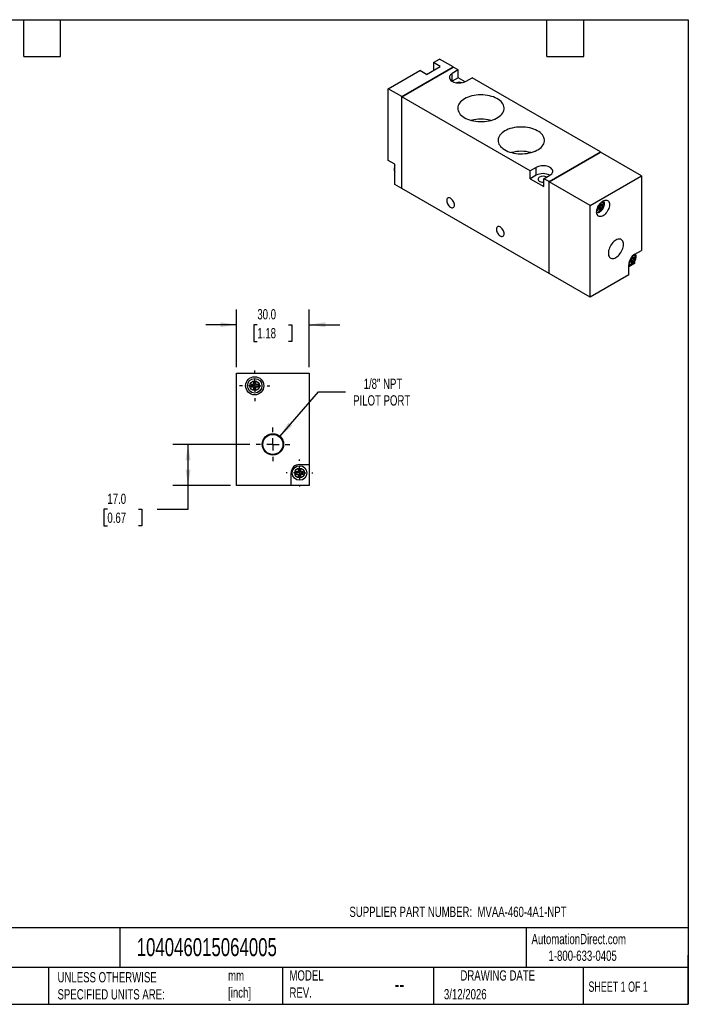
# Model space of a CAD drawing. Header units: millimetres. Extents: x 13 to 546, y 13 to 419.
# Tile 2 of 2: x 270 to 546, y 13 to 419. Entities that reach past the tile are written whole.
import ezdxf

# ---------------------------------------------------------------- set-up
doc = ezdxf.new("R2010")
doc.units = ezdxf.units.MM
doc.header["$LTSCALE"] = 2
doc.linetypes.add('SLD-Center', pattern=[19.05, 15.24, -1.27, 1.27, -1.27])
doc.linetypes.add('SLD-Solid', pattern=[0])
doc.layers.add('CENTER', color=40, linetype='SLD-Center')
doc.layers.add('DIMENSIONS', color=140, linetype='SLD-Solid', lineweight=25)
doc.layers.add('TEXT', color=140, linetype='SLD-Solid', lineweight=25)
doc.styles.add('SLDTEXTSTYLE0', font='TXT', dxfattribs={"width": 0.7})
doc.styles.add('SLDTEXTSTYLE1', font='TXT', dxfattribs={"width": 0.65})
doc.dimstyles.new('SLDDIMSTYLE0', dxfattribs={"dimtxt": 4.316016, "dimasz": 6.604, "dimexe": 0, "dimexo": 0.0625, "dimgap": 1.079004, "dimtad": 0, "dimtih": 1, "dimtoh": 1, "dimdec": 1, "dimrnd": 1e-09, "dimzin": 4, "dimdsep": 46, "dimtxsty": 'SLDTEXTSTYLE0', "dimsah": 1, "dimcen": 0.09, "dimadec": 0, "dimazin": 1, "dimtfac": 1, "dimtdec": 1, "dimtmove": 0, "dimatfit": 0, "dimfxl": 0, "dimfrac": 2, "dimtolj": 1, "dimtzin": 12, "dimarcsym": 0})
doc.dimstyles.new('SLDDIMSTYLE3', dxfattribs={"dimtxt": 4.316016, "dimasz": 6.604, "dimexe": 0, "dimexo": 0.0625, "dimgap": 1.079004, "dimtad": 0, "dimtih": 1, "dimtoh": 1, "dimdec": 1, "dimrnd": 1e-09, "dimzin": 4, "dimdsep": 46, "dimtxsty": 'SLDTEXTSTYLE0', "dimsah": 1, "dimcen": 0.09, "dimadec": 0, "dimazin": 1, "dimtfac": 1, "dimtdec": 1, "dimtofl": 0, "dimtmove": 0, "dimatfit": 3, "dimfxl": 0, "dimfrac": 2, "dimtolj": 1, "dimtzin": 12, "dimarcsym": 0})
doc.dimstyles.new('SLDDIMSTYLE5', dxfattribs={"dimtxt": 4.316016, "dimasz": 6.604, "dimexe": 0, "dimexo": 0.0625, "dimgap": 1.079004, "dimtad": 0, "dimtih": 1, "dimtoh": 1, "dimdec": 1, "dimrnd": 1e-09, "dimzin": 12, "dimdsep": 46, "dimtxsty": 'SLDTEXTSTYLE0', "dimsah": 1, "dimcen": 0, "dimadec": 0, "dimazin": 3, "dimtfac": 1, "dimtdec": 1, "dimtofl": 0, "dimtmove": 0, "dimatfit": 3, "dimfxl": 0, "dimfrac": 2, "dimtolj": 1, "dimtzin": 12, "dimarcsym": 0})

# ---------------------------------------------------------------- blocks, each defined once
blk = doc.blocks.new('_D_6')
at = {"layer": 'DIMENSIONS'}
for p, q in [((365.14, 243.8), (333.28, 243.8)), ((339.63, 226.8), (339.63, 243.8)), ((357.09, 226.8), (333.28, 226.8)), ((339.63, 217.05), (339.63, 226.8)), ((306.32, 217.05), (304.87, 217.05)), ((304.87, 217.05), (304.87, 210.19)), ((319.14, 217.05), (320.59, 217.05)), ((320.59, 217.05), (320.59, 210.19)), ((326.93, 217.05), (339.63, 217.05)), ((304.87, 210.19), (306.32, 210.19)), ((320.59, 210.19), (319.14, 210.19))]:
    blk.add_line(p, q, dxfattribs=at)
for points in [[(339.63, 243.8), (338.61, 237.2), (340.64, 237.2)], [(339.63, 226.8), (340.64, 233.41), (338.61, 233.41)]]:
    blk.add_solid(points, dxfattribs=at)
at = {"layer": 'DIMENSIONS', "char_height": 4.233, "attachment_point": 1, "style": 'SLDTEXTSTYLE0'}
for s, insert in [('17.0', (306.32, 223.47)), ('0.67', (306.32, 215.65))]:
    blk.add_mtext(s, dxfattribs=dict(at, insert=insert))
blk = doc.blocks.new('_D_7')
at = {"layer": 'DIMENSIONS'}
for p, q in [((359.63, 275.74), (359.63, 299.55)), ((389.63, 275.74), (389.63, 299.55)), ((359.63, 293.2), (346.93, 293.2)), ((368.21, 293.2), (366.76, 293.2)), ((366.76, 293.2), (366.76, 286.34)), ((381.04, 293.2), (382.49, 293.2)), ((382.49, 293.2), (382.49, 286.34)), ((389.63, 293.2), (402.33, 293.2)), ((366.76, 286.34), (368.21, 286.34)), ((382.49, 286.34), (381.04, 286.34))]:
    blk.add_line(p, q, dxfattribs=at)
for points in [[(359.63, 293.2), (353.02, 294.22), (353.02, 292.19)], [(389.63, 293.2), (396.23, 292.19), (396.23, 294.22)]]:
    blk.add_solid(points, dxfattribs=at)
at = {"layer": 'DIMENSIONS', "char_height": 4.233, "attachment_point": 1, "style": 'SLDTEXTSTYLE0'}
for s, insert in [('30.0', (368.21, 299.63)), ('1.18', (368.21, 291.8))]:
    blk.add_mtext(s, dxfattribs=dict(at, insert=insert))
blk = doc.blocks.new('_D_8')
at = {"layer": 'DIMENSIONS'}
for p, q in [((377.52, 247.13), (393.47, 265.49)), ((393.47, 265.49), (404.58, 265.49))]:
    blk.add_line(p, q, dxfattribs=at)
blk.add_solid([(377.52, 247.13), (382.62, 251.45), (381.08, 252.78)], dxfattribs=at)
at = {"layer": 'DIMENSIONS', "char_height": 4.233, "attachment_point": 1, "style": 'SLDTEXTSTYLE0'}
for s, insert in [('1/8" NPT', (412.09, 270.94)), ('PILOT PORT', (407.76, 264.08))]:
    blk.add_mtext(s, dxfattribs=dict(at, insert=insert))
blk = doc.blocks.new('SW_CENTERMARKSYMBOL_2')
at = {"layer": 'CENTER', "color": 0}
for p, q in [((0, 5.08), (0, 6.95)), ((-5.08, 0), (-6.95, 0)), ((0, 0), (-2.54, 0)), ((0, 0), (0, 2.54)), ((0, 0), (0, -2.54)), ((0, 0), (2.54, 0)), ((5.08, 0), (6.95, 0)), ((0, -5.08), (0, -6.95))]:
    blk.add_line(p, q, dxfattribs=at)
blk = doc.blocks.new('SW_CENTERMARKSYMBOL_3')
at = {"layer": 'CENTER', "color": 0}
for p, q in [((0, 5.08), (0, 5.54)), ((-5.08, 0), (-5.54, 0)), ((0, 0), (-2.54, 0)), ((0, 0), (0, 2.54)), ((0, 0), (0, -2.54)), ((0, 0), (2.54, 0)), ((5.08, 0), (5.54, 0)), ((0, -5.08), (0, -5.54))]:
    blk.add_line(p, q, dxfattribs=at)
blk = doc.blocks.new('SW_CENTERMARKSYMBOL_4')
at = {"layer": 'CENTER', "color": 0}
for p, q in [((0, 5.08), (0, 6.29)), ((-5.08, 0), (-6.29, 0)), ((0, 0), (-2.54, 0)), ((0, 0), (0, 2.54)), ((0, 0), (0, -2.54)), ((0, 0), (2.54, 0)), ((5.08, 0), (6.29, 0)), ((0, -5.08), (0, -6.29))]:
    blk.add_line(p, q, dxfattribs=at)

msp = doc.modelspace()

# ---------------------------------------------------------------- linework, layer by layer
for p, q in [((440.91, 401.42), (443.38, 402.85)), ((449.04, 399.58), (443.38, 402.85)), ((427.82, 387.34), (449.04, 399.58)), ((427.86, 387.32), (449.07, 399.56)), ((438.08, 396.52), (443.73, 399.79)), ((443.73, 399.79), (440.91, 401.42)), ((440.91, 401.42), (440.91, 398.15)), ((451.16, 398.36), (448.68, 396.93)), ((449.04, 399.58), (449.04, 399.54)), ((451.16, 398.36), (449.07, 399.56)), ((451.16, 395.09), (451.16, 398.36)), ((422.17, 390.6), (435.25, 398.15)), ((438.08, 396.52), (435.25, 398.15)), ((448.68, 393.66), (448.68, 396.93)), ((451.16, 395.09), (448.68, 393.66)), ((453.96, 393.47), (451.16, 395.09)), ((454.34, 393.66), (456.82, 395.09)), ((509.81, 364.5), (456.82, 395.09)), ((422.17, 361.04), (422.17, 390.6)), ((427.82, 387.34), (422.17, 390.6)), ((427.82, 349.45), (427.82, 387.34)), ((480.86, 356.72), (427.86, 387.32)), ((427.86, 349.43), (427.86, 387.32)), ((488.6, 352.25), (509.81, 364.5)), ((488.64, 352.23), (509.78, 364.44)), ((488.67, 352.21), (509.88, 364.46)), ((509.78, 364.44), (509.81, 364.42)), ((509.81, 364.5), (509.81, 364.42)), ((526.82, 354.68), (509.88, 364.46)), ((425, 359.41), (422.17, 361.04)), ((425, 351.08), (425, 359.41)), ((483.33, 358.15), (480.86, 356.72)), ((483.33, 354.88), (483.33, 358.15)), ((480.86, 353.45), (480.86, 356.72)), ((483.33, 354.88), (480.86, 353.45)), ((486.51, 353.46), (488.99, 354.88)), ((505.61, 342.43), (526.82, 354.68)), ((526.82, 354.68), (526.82, 323.9)), ((427.82, 349.45), (425, 351.08)), ((480.86, 353.45), (486.51, 350.19)), ((488.6, 352.25), (486.51, 353.46)), ((486.51, 350.19), (486.51, 353.46)), ((488.6, 314.36), (488.6, 352.25)), ((488.64, 314.43), (488.64, 352.23)), ((488.64, 352.23), (488.67, 352.21)), ((505.61, 342.43), (488.67, 352.21)), ((488.67, 314.32), (488.67, 352.21)), ((427.86, 349.47), (427.82, 349.45)), ((488.6, 314.36), (427.86, 349.43)), ((505.61, 304.55), (505.61, 342.43)), ((509.42, 342.11), (508.72, 341.7)), ((508.72, 341.7), (508.72, 340.88)), ((508.72, 341.7), (509.42, 341.29)), ((510.13, 343.33), (509.42, 342.92)), ((509.42, 342.92), (509.42, 342.11)), ((509.42, 342.92), (510.13, 342.51)), ((510.13, 342.51), (509.42, 342.11)), ((509.42, 342.11), (509.42, 341.29)), ((509.42, 342.11), (510.13, 341.7)), ((510.13, 342.51), (510.13, 343.33)), ((510.84, 342.92), (510.13, 342.51)), ((510.13, 342.51), (510.13, 342.51)), ((510.13, 342.51), (510.84, 342.11)), ((510.13, 341.7), (510.84, 342.11)), ((510.13, 340.88), (510.13, 341.7)), ((510.84, 342.11), (510.84, 342.92)), ((508.72, 340.88), (509.42, 341.29)), ((509.42, 341.29), (509.42, 340.47)), ((509.42, 341.29), (510.13, 340.88)), ((509.42, 340.47), (510.13, 340.88)), ((523.21, 321.49), (522.84, 321.27)), ((523.21, 320.67), (523.21, 321.49)), ((523.92, 321.08), (523.21, 320.67)), ((523.92, 320.26), (523.92, 321.08)), ((523.99, 322.26), (526.82, 323.9)), ((523.92, 318.47), (521.52, 317.08)), ((521.52, 313.73), (521.52, 317.98)), ((521.8, 319.47), (521.8, 319.04)), ((521.8, 319.04), (522.51, 319.45)), ((521.92, 319.78), (522.51, 319.45)), ((522.51, 320.26), (522.01, 319.98)), ((522.51, 320.83), (522.51, 320.26)), ((523.21, 320.67), (522.51, 320.26)), ((522.51, 320.26), (522.51, 319.45)), ((522.51, 320.26), (523.21, 319.85)), ((522.51, 319.45), (522.51, 318.63)), ((522.51, 319.45), (523.21, 319.04)), ((522.51, 318.63), (523.21, 319.04)), ((522.63, 321.01), (523.21, 320.67)), ((523.21, 320.67), (523.21, 320.67)), ((523.21, 320.67), (523.92, 320.26)), ((523.21, 319.85), (523.92, 320.26)), ((523.21, 319.04), (523.21, 319.85)), ((523.92, 319.24), (523.92, 318.47)), ((488.67, 314.4), (488.6, 314.36)), ((488.64, 314.43), (488.67, 314.4)), ((505.61, 304.55), (488.67, 314.32)), ((521.52, 313.73), (505.61, 304.55)), ((359.63, 226.8), (359.63, 273.2)), ((359.63, 273.2), (389.63, 273.2)), ((389.63, 273.2), (389.63, 235.5)), ((366.63, 268.5), (365.63, 268.5)), ((365.63, 268.5), (365.63, 267.5)), ((367.63, 269.5), (366.63, 269.5)), ((366.63, 269.5), (366.63, 268.5)), ((367.63, 268.5), (367.63, 269.5)), ((368.63, 268.5), (367.63, 268.5)), ((368.63, 267.5), (368.63, 268.5)), ((365.63, 267.5), (366.63, 267.5)), ((366.63, 267.5), (366.63, 266.5)), ((366.63, 266.5), (367.63, 266.5)), ((367.63, 266.5), (367.63, 267.5)), ((367.63, 267.5), (368.63, 267.5)), ((382.13, 226.8), (382.13, 232)), ((385.13, 232.5), (384.13, 232.5)), ((384.13, 232.5), (384.13, 231.5)), ((386.13, 233.5), (385.13, 233.5)), ((385.13, 233.5), (385.13, 232.5)), ((385.63, 235.5), (389.63, 235.5)), ((386.13, 232.5), (386.13, 233.5)), ((387.13, 232.5), (386.13, 232.5)), ((387.13, 231.5), (387.13, 232.5)), ((389.63, 235.5), (389.63, 226.8)), ((384.13, 231.5), (385.13, 231.5)), ((385.13, 231.5), (385.13, 230.5)), ((385.13, 230.5), (386.13, 230.5)), ((386.13, 230.5), (386.13, 231.5)), ((386.13, 231.5), (387.13, 231.5)), ((382.13, 226.8), (359.63, 226.8)), ((389.63, 226.8), (382.13, 226.8))]:
    msp.add_line(p, q)
at = {"flags": 128}
for points in [[(448.68, 396.93), (448.29, 396.67), (447.98, 396.38), (447.74, 396.06), (447.58, 395.73), (447.51, 395.38), (447.54, 395.04), (447.65, 394.7), (447.85, 394.37), (448.13, 394.07), (448.48, 393.79), (448.9, 393.55), (449.38, 393.34), (449.91, 393.18), (450.48, 393.07), (451.06, 393), (451.66, 392.99), (452.26, 393.03), (452.83, 393.12), (453.38, 393.25), (453.89, 393.44), (454.34, 393.66)], [(453.76, 386.45), (453.14, 386.05), (452.59, 385.62), (452.11, 385.17), (451.71, 384.69), (451.39, 384.18), (451.16, 383.67), (451.01, 383.14), (450.96, 382.61), (450.99, 382.07), (451.11, 381.54), (451.32, 381.02), (451.62, 380.52), (452, 380.03), (452.46, 379.57), (452.99, 379.13), (453.6, 378.73), (454.27, 378.36), (455, 378.03), (455.78, 377.74), (456.6, 377.5), (457.46, 377.31), (458.35, 377.16), (459.26, 377.06), (460.18, 377.02), (461.11, 377.02), (462.02, 377.08), (462.93, 377.19), (463.81, 377.35), (464.67, 377.56), (465.48, 377.81), (466.25, 378.11), (466.96, 378.45), (467.61, 378.83), (468.2, 379.24), (468.72, 379.68), (469.16, 380.15), (469.52, 380.64), (469.79, 381.15), (469.98, 381.68), (470.08, 382.21), (470.09, 382.74), (470.01, 383.27), (469.85, 383.8), (469.59, 384.31), (469.26, 384.81), (468.84, 385.28), (468.34, 385.73), (467.77, 386.15), (467.13, 386.54), (466.43, 386.89), (465.68, 387.2), (464.87, 387.46), (464.03, 387.68), (463.15, 387.85), (462.25, 387.98), (461.34, 388.05), (460.41, 388.07), (459.49, 388.03), (458.58, 387.95), (457.68, 387.82), (456.81, 387.63), (455.98, 387.4), (455.19, 387.13), (454.44, 386.81), (453.76, 386.45)], [(470.38, 373.18), (469.76, 372.79), (469.2, 372.36), (468.72, 371.9), (468.32, 371.42), (468.01, 370.92), (467.77, 370.4), (467.63, 369.87), (467.57, 369.34), (467.61, 368.81), (467.73, 368.28), (467.94, 367.76), (468.24, 367.25), (468.62, 366.76), (469.08, 366.3), (469.61, 365.87), (470.22, 365.46), (470.88, 365.09), (471.61, 364.76), (472.39, 364.48), (473.22, 364.23), (474.08, 364.04), (474.97, 363.89), (475.88, 363.8), (476.8, 363.75), (477.72, 363.76), (478.64, 363.82), (479.55, 363.92), (480.43, 364.08), (481.28, 364.29), (482.1, 364.54), (482.86, 364.84), (483.58, 365.18), (484.23, 365.56), (484.82, 365.97), (485.34, 366.41), (485.78, 366.88), (486.13, 367.38), (486.41, 367.89), (486.6, 368.41), (486.7, 368.94), (486.71, 369.47), (486.63, 370.01), (486.47, 370.53), (486.21, 371.04), (485.87, 371.54), (485.45, 372.02), (484.96, 372.47), (484.39, 372.89), (483.75, 373.27), (483.05, 373.62), (482.29, 373.93), (481.49, 374.2), (480.65, 374.42), (479.77, 374.59), (478.87, 374.71), (477.95, 374.78), (477.03, 374.8), (476.11, 374.77), (475.19, 374.68), (474.3, 374.55), (473.43, 374.37), (472.59, 374.13), (471.8, 373.86), (471.06, 373.54), (470.38, 373.18)], [(488.99, 354.88), (489.38, 355.15), (489.7, 355.44), (489.94, 355.75), (490.09, 356.09), (490.16, 356.43), (490.14, 356.78), (490.02, 357.11), (489.83, 357.44), (489.55, 357.75), (489.19, 358.02), (488.77, 358.27), (488.29, 358.47), (487.76, 358.63), (487.2, 358.75), (486.61, 358.81), (486.01, 358.82), (485.42, 358.79), (484.84, 358.7), (484.29, 358.56), (483.79, 358.37), (483.33, 358.15)], [(484.68, 354.11), (484.4, 353.91), (484.2, 353.69), (484.09, 353.44), (484.06, 353.19), (484.13, 352.94), (484.29, 352.7), (484.53, 352.49), (484.84, 352.31), (485.21, 352.17), (485.62, 352.08), (486.05, 352.04), (486.49, 352.05), (486.51, 352.06)], [(449.57, 342.61), (449.53, 343), (449.44, 343.41), (449.28, 343.83), (449.07, 344.23), (448.82, 344.6), (448.53, 344.93), (448.22, 345.21), (447.9, 345.41), (447.58, 345.54), (447.28, 345.58), (447, 345.55), (446.77, 345.42), (446.59, 345.23), (446.46, 344.96), (446.39, 344.63), (446.39, 344.26), (446.46, 343.86), (446.59, 343.44), (446.77, 343.03), (447, 342.64), (447.28, 342.29), (447.58, 341.98), (447.9, 341.74), (448.22, 341.58), (448.53, 341.49), (448.82, 341.49), (449.07, 341.57), (449.28, 341.73), (449.44, 341.96), (449.53, 342.26), (449.57, 342.61)], [(508.26, 339.72), (508.29, 340.22), (508.39, 340.74), (508.55, 341.28), (508.76, 341.81), (509.03, 342.33), (509.35, 342.83), (509.71, 343.28), (510.09, 343.69), (510.49, 344.03), (510.91, 344.31), (511.32, 344.51), (511.73, 344.63), (512.11, 344.67), (512.47, 344.63), (512.78, 344.5), (513.05, 344.29), (513.27, 344), (513.43, 343.65), (513.53, 343.24), (513.56, 342.78), (513.53, 342.28), (513.43, 341.76), (513.27, 341.22), (513.05, 340.69), (512.78, 340.17), (512.47, 339.67), (512.11, 339.22), (511.73, 338.81), (511.32, 338.46), (510.91, 338.19), (510.49, 337.99), (510.09, 337.86), (509.71, 337.83), (509.35, 337.87), (509.03, 338), (508.76, 338.21), (508.55, 338.5), (508.39, 338.85), (508.29, 339.26), (508.26, 339.72)], [(508.39, 340.77), (508.44, 340.61), (508.57, 340.36), (508.75, 340.19), (508.98, 340.09), (509.25, 340.08), (509.55, 340.16), (509.85, 340.32), (510.16, 340.55), (510.44, 340.84), (510.69, 341.19), (510.9, 341.56), (511.06, 341.96), (511.16, 342.35), (511.19, 342.72)], [(511.19, 342.72), (511.16, 343.05), (511.06, 343.33), (510.9, 343.54), (510.69, 343.68), (510.44, 343.73), (510.16, 343.69), (510.07, 343.67)], [(470.07, 330.77), (470.04, 331.16), (469.94, 331.57), (469.79, 331.99), (469.58, 332.39), (469.32, 332.77), (469.04, 333.1), (468.72, 333.37), (468.4, 333.57), (468.08, 333.7), (467.78, 333.75), (467.51, 333.71), (467.28, 333.59), (467.09, 333.39), (466.96, 333.12), (466.9, 332.79), (466.9, 332.42), (466.96, 332.02), (467.09, 331.6), (467.28, 331.19), (467.51, 330.8), (467.78, 330.45), (468.08, 330.14), (468.4, 329.9), (468.72, 329.74), (469.04, 329.65), (469.32, 329.65), (469.58, 329.73), (469.79, 329.89), (469.94, 330.12), (470.04, 330.42), (470.07, 330.77)], [(519.33, 326.35), (519.3, 326.84), (519.2, 327.29), (519.05, 327.68), (518.83, 328.01), (518.57, 328.27), (518.25, 328.45), (517.9, 328.55), (517.51, 328.57), (517.09, 328.51), (516.66, 328.37), (516.21, 328.15), (515.77, 327.86), (515.33, 327.5), (514.92, 327.08), (514.53, 326.61), (514.17, 326.09), (513.86, 325.55), (513.59, 324.98), (513.38, 324.41), (513.22, 323.84), (513.13, 323.28), (513.1, 322.75), (513.13, 322.26), (513.22, 321.81), (513.38, 321.42), (513.59, 321.09), (513.86, 320.83), (514.17, 320.65), (514.53, 320.55), (514.92, 320.53), (515.33, 320.59), (515.77, 320.73), (516.21, 320.95), (516.66, 321.24), (517.09, 321.6), (517.51, 322.02), (517.9, 322.5), (518.25, 323.01), (518.57, 323.55), (518.83, 324.12), (519.05, 324.69), (519.2, 325.26), (519.3, 325.82), (519.33, 326.35)], [(524.27, 320.88), (524.24, 321.21), (524.14, 321.49), (523.98, 321.7), (523.77, 321.83), (523.52, 321.88), (523.45, 321.88)], [(521.57, 318.63), (521.65, 318.52), (521.83, 318.34), (522.07, 318.25), (522.34, 318.24), (522.63, 318.32), (522.94, 318.47), (523.24, 318.7), (523.52, 319), (523.77, 319.34), (523.98, 319.72), (524.14, 320.11), (524.24, 320.51), (524.27, 320.88)]]:
    msp.add_lwpolyline(points, dxfattribs=at)
for centre, radius in [((367.13, 268), 3.75), ((367.13, 268), 3), ((367.13, 268), 2), ((374.63, 243.8), 4.41), ((374.63, 243.8), 4.13), ((385.63, 232), 3), ((385.63, 232), 2)]:
    msp.add_circle(centre, radius)
for centre, radius, start, end in [((451.51, 389.85), 3.4, 71.5832, 108.4168), ((460.53, 362.81), 15.25, 74.7775, 105.2225), ((477.14, 349.54), 15.25, 74.7775, 105.2225), ((486.16, 349.46), 6.12, 62.4568, 117.5486), ((486.16, 351.25), 3.22, 62.5394, 117.4708), ((526.87, 317.75), 5.36, 122.4763, 177.5237), ((385.63, 232), 3.5, 90, 180)]:
    msp.add_arc(centre, radius, start, end)
for points, knots in [([(425, 358.74), (424.99, 358.72), (424.91, 358.56), (424.81, 358.23), (424.72, 357.76), (424.69, 357.3), (424.74, 356.88), (424.83, 356.52), (424.94, 356.31), (425, 356.22)], [0, 0, 0, 0, 0.018176, 0.192678, 0.369893, 0.550884, 0.714606, 0.870922, 1, 1, 1, 1]), ([(508.27, 339.5), (508.34, 339.49), (508.53, 339.47), (508.85, 339.52), (509.22, 339.63), (509.59, 339.81), (509.95, 340.06), (510.3, 340.37), (510.62, 340.74), (510.9, 341.15), (511.13, 341.58), (511.31, 342.04), (511.43, 342.51), (511.48, 342.87), (511.49, 343.17), (511.47, 343.44), (511.41, 343.78), (511.29, 344.12), (511.17, 344.31), (511.12, 344.39)], [0, 0, 0, 0, 0.0335391, 0.0918592, 0.1526509, 0.2166872, 0.2836325, 0.3521269, 0.4206291, 0.4888945, 0.5571663, 0.6258419, 0.6953321, 0.7661421, 0.7890927, 0.8296312, 0.8932419, 0.9536965, 1, 1, 1, 1]), ([(521.52, 317.65), (521.53, 317.64), (521.67, 317.63), (521.93, 317.68), (522.3, 317.78), (522.67, 317.97), (523.04, 318.22), (523.38, 318.53), (523.7, 318.9), (523.98, 319.3), (524.21, 319.74), (524.39, 320.2), (524.51, 320.66), (524.56, 321.03), (524.57, 321.32), (524.56, 321.6), (524.49, 321.94), (524.39, 322.24), (524.3, 322.38), (524.27, 322.43)], [0, 0, 0, 0, 0.007327, 0.068647, 0.132564, 0.199893, 0.270281, 0.342298, 0.414322, 0.486098, 0.55788, 0.630087, 0.703151, 0.777602, 0.801733, 0.844356, 0.911237, 0.974801, 1, 1, 1, 1])]:
    msp.add_open_spline(points, degree=3, knots=knots)
at = {"layer": 'TEXT'}
for p, q in [((12.7, 419.1), (546.1, 419.1)), ((271.78, 403.86), (271.78, 419.1)), ((287.02, 403.86), (287.02, 419.1)), ((487.68, 403.86), (487.68, 419.1)), ((502.92, 403.86), (502.92, 419.1)), ((546.1, 419.1), (546.1, 12.7)), ((271.78, 403.86), (287.02, 403.86)), ((487.68, 403.86), (502.92, 403.86)), ((546.1, 44.25), (12.7, 44.25)), ((311.52, 44.25), (311.52, 27.94)), ((479.15, 44.25), (479.15, 27.94)), ((546.1, 12.7), (546.1, 33.02)), ((546.1, 27.94), (12.7, 27.94)), ((282, 27.94), (282, 12.7)), ((378.6, 27.94), (378.6, 12.7)), ((440.93, 27.94), (440.93, 12.7)), ((502.7, 27.94), (502.7, 12.7)), ((12.7, 12.7), (546.1, 12.7))]:
    msp.add_line(p, q, dxfattribs=at)

# ---------------------------------------------------------------- block references
at = {"layer": 'CENTER'}
for name, p in [('SW_CENTERMARKSYMBOL_4', (367.13, 268)), ('SW_CENTERMARKSYMBOL_2', (374.63, 243.8)), ('SW_CENTERMARKSYMBOL_3', (385.63, 232))]:
    msp.add_blockref(name, p, dxfattribs=at)

# ---------------------------------------------------------------- texts
at = {"layer": 'TEXT'}
for s, insert, char_height, attachment_point, style in [('SUPPLIER PART NUMBER:  MVAA-460-4A1-NPT', (406.22, 52.99), 4.2333, 1, 'SLDTEXTSTYLE0'), ('AutomationDirect.com', (481.39, 41.75), 4.2333, 1, 'SLDTEXTSTYLE0'), ('104046015064005', (318.42, 40), 7.4083, 1, 'SLDTEXTSTYLE0'), ('1-800-633-0405', (488.38, 34.87), 4.2333, 1, 'SLDTEXTSTYLE0'), ('UNLESS OTHERWISE ^JSPECIFIED UNITS ARE:', (285.74, 25.99), 4.2333, 1, 'SLDTEXTSTYLE0'), ('mm^J[inch]', (356.13, 26.72), 4.233, 1, 'SLDTEXTSTYLE0'), ('MODEL ^JREV.', (381.47, 26.73), 4.2333, 1, 'SLDTEXTSTYLE0'), ('DRAWING DATE', (467.45, 26.73), 4.2333, 2, 'SLDTEXTSTYLE0'), ('--', (424.86, 24.15), 6.35, 1, 'SLDTEXTSTYLE0'), ('SHEET 1 OF 1', (504.88, 22.1), 4.2333, 1, 'SLDTEXTSTYLE1'), ('3/12/2026', (445.23, 18.98), 4.233, 1, 'SLDTEXTSTYLE0')]:
    msp.add_mtext(s, dxfattribs=dict(at, insert=insert, char_height=char_height, attachment_point=attachment_point, style=style))

# ---------------------------------------------------------------- dimensions: what is measured, and where the dimension line sits
at = {"layer": 'DIMENSIONS'}
dim = msp.add_linear_dim(base=(359.63, 293.2), p1=(389.63, 273.2), p2=(359.63, 273.2), dimstyle='SLDDIMSTYLE0', dxfattribs=at)
dim.commit()
dim.dimension.update_dxf_attribs({"geometry": '_D_7', "text_midpoint": (374.63, 293.2), "dimtype": 160})
dim = msp.add_diameter_dim_2p(p1=(371.73, 240.48), p2=(377.52, 247.13), text='1/8" NPT\\PPILOT PORT', dimstyle='SLDDIMSTYLE5', override={"dimpost": '<>'}, dxfattribs=at)
dim.commit()
dim.dimension.update_dxf_attribs({"geometry": '_D_8', "text_midpoint": (424.81, 265.49), "dimtype": 163})
dim = msp.add_linear_dim(base=(339.63, 243.8), p1=(359.63, 226.8), p2=(367.68, 243.8), angle=90, dimstyle='SLDDIMSTYLE3', dxfattribs=at)
dim.commit()
dim.dimension.update_dxf_attribs({"geometry": '_D_6', "text_midpoint": (339.63, 217.05), "dimtype": 160})

doc.saveas('drawing.dxf')
